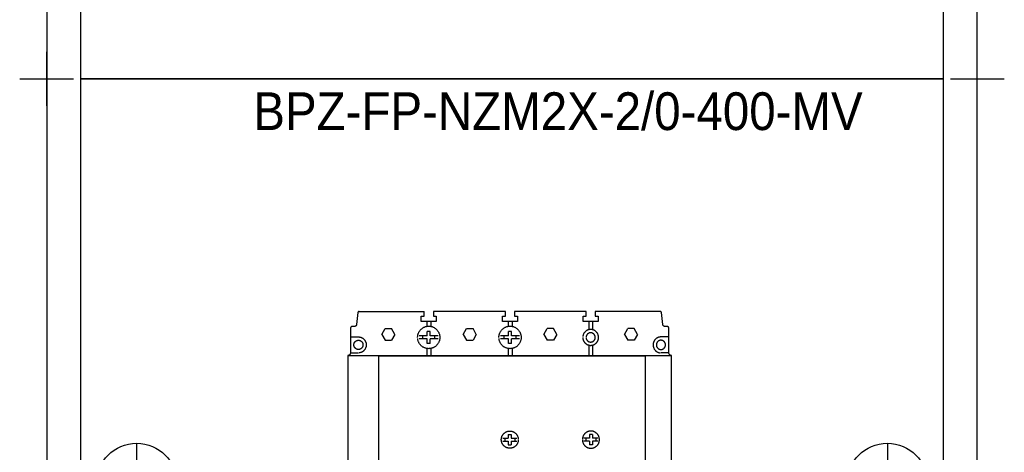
# Model space of a CAD drawing. Header units: millimetres. Extents: x 70863 to 97198, y -18528 to 3008.
# Tile 24 of 148: x 90930 to 91295, y -15794 to -15634. Entities that reach past the tile are written whole.
import ezdxf
from ezdxf.enums import TextEntityAlignment as Align

# ---------------------------------------------------------------- set-up
doc = ezdxf.new("R2010")
doc.units = ezdxf.units.MM
for name, color, linetype, lineweight in [('2DE_OBJ_EATON-Apparatus', 7, 'Continuous', 25), ('2DE_OBJ_EATON-Cabinet', 7, 'Continuous', 25), ('2DE_OBJ_EATON-Covers', 7, 'Continuous', 25), ('2DE_TXTMARK', 41, 'Continuous', 18), ('2DE_TXTNUM', 11, 'Continuous', 18), ('_ER-1', 6, 'Continuous', 25)]:
    doc.layers.add(name, color=color, linetype=linetype, lineweight=lineweight)
doc.layers.add('CP_DETAL_GRID', color=7, linetype='Continuous')
doc.styles.add('CP_ATTR', font='arial.ttf')
doc.styles.add('CP_ELATT', font='arial.ttf')

# ---------------------------------------------------------------- blocks, each defined once
blk = doc.blocks.new('2de_etn_prod_cac0051_odnnx')
for p, q in [((20.86, 164.87), (20.86, 134.87)), ((299.14, 164.87), (299.14, 134.87)), ((35.86, 149.87), (5.86, 149.87)), ((314.14, 149.87), (284.14, 149.87))]:
    blk.add_line(p, q)
blk.add_lwpolyline([(0, 300), (0, 0), (320, 0), (320, 300)], close=True)
for centre, radius in [((20.86, 149.87), 15), ((299.14, 149.87), 15), ((20.86, 149.87), 3), ((299.14, 149.87), 3)]:
    blk.add_circle(centre, radius)
at = {"linetype": 'ByBlock', "style": 'CP_ATTR', "flags": 9}
for tag in ['MARK3', 'FUNCTION', 'GROUP', 'NUMBER', 'WEIGHT', 'LINK', 'OTHER1', 'IP', 'OTHER2', 'POWER_LOSSES_CAB', 'POWER', 'VOLTAGE', 'CURRENT', 'CHARACTER', 'PRODUCER', 'ORDER-NO', 'PRODUCT-TYPE', 'MARK2', 'ARTICLE', 'NAME']:
    blk.add_attdef(tag, text='', height=0.00005, dxfattribs=at).set_placement((0, 0), align=Align.MIDDLE_LEFT)
at = {"layer": '2DE_TXTMARK', "linetype": 'ByBlock', "style": 'CP_ATTR', "width": 0.8, "flags": 8}
blk.add_attdef('MARK1', text='', height=14, dxfattribs=at).set_placement((290, 295), align=Align.TOP_RIGHT)
blk = doc.blocks.new('2de_etn_prod_3_0228_fn5du8x')
for p, q in [((3.7, 144.6), (3.21, 140.23)), ((3.71, 144.6), (3.7, 144.6)), ((4.15, 145), (28.28, 145)), ((27.21, 143.33), (28.28, 143.33)), ((27.21, 141.26), (27.21, 143.33)), ((28.28, 143.33), (28.28, 145)), ((58.42, 145), (31.7, 145)), ((31.7, 145), (31.7, 143.33)), ((31.7, 143.33), (32.77, 143.33)), ((32.77, 143.33), (32.77, 141.26)), ((57.36, 143.33), (58.42, 143.33)), ((57.36, 141.26), (57.36, 143.33)), ((58.42, 143.33), (58.42, 145)), ((61.84, 145), (61.84, 143.33)), ((88.32, 145), (61.84, 145)), ((61.84, 143.33), (62.91, 143.33)), ((62.91, 143.33), (62.91, 141.26)), ((87.25, 143.33), (88.32, 143.33)), ((87.25, 141.26), (87.25, 143.33)), ((88.32, 143.33), (88.32, 145)), ((91.73, 145), (91.73, 143.33)), ((115.85, 145), (91.73, 145)), ((91.73, 143.33), (92.8, 143.33)), ((92.8, 143.33), (92.8, 141.26)), ((115.86, 145), (115.82, 145)), ((116.79, 140.23), (116.3, 144.6)), ((0.97, 138.84), (0.97, 138.76)), ((0.97, 138.76), (0.97, 129.7)), ((2.42, 139.5), (1.69, 139.5)), ((32.77, 141.26), (27.21, 141.26)), ((29.26, 141.26), (29.26, 139.52)), ((30.72, 141.26), (30.72, 139.52)), ((62.91, 141.26), (57.36, 141.26)), ((59.41, 141.26), (59.41, 139.52)), ((60.86, 141.26), (60.86, 139.52)), ((92.8, 141.26), (87.25, 141.26)), ((89.3, 141.26), (89.3, 138.26)), ((90.75, 141.26), (90.75, 138.26)), ((116.8, 140.16), (116.79, 140.23)), ((118.31, 139.5), (117.58, 139.5)), ((118.38, 139.49), (118.31, 139.5)), ((119.03, 129.7), (119.03, 138.76)), ((0.97, 135.59), (3.93, 135.59)), ((12.59, 136.54), (13.8, 138.66)), ((12.59, 136.54), (13.8, 134.41)), ((13.8, 138.66), (16.22, 138.66)), ((17.43, 136.54), (16.22, 138.66)), ((17.43, 136.54), (16.22, 134.41)), ((29.44, 135.98), (26.45, 135.98)), ((27.77, 134.85), (27.77, 135.98)), ((29.44, 135.95), (29.44, 137.66)), ((30.55, 137.66), (29.44, 137.66)), ((30.55, 135.95), (30.55, 137.66)), ((33.53, 135.98), (30.55, 135.98)), ((32.21, 134.85), (32.21, 135.98)), ((42.78, 136.54), (43.99, 138.66)), ((42.78, 136.54), (43.99, 134.41)), ((43.99, 138.66), (46.42, 138.66)), ((47.63, 136.54), (46.42, 138.66)), ((47.63, 136.54), (46.42, 134.41)), ((59.58, 135.98), (56.59, 135.98)), ((57.91, 134.85), (57.91, 135.98)), ((59.58, 135.95), (59.58, 137.66)), ((60.69, 137.66), (59.58, 137.66)), ((60.69, 135.95), (60.69, 137.66)), ((63.67, 135.98), (60.69, 135.98)), ((62.35, 134.85), (62.35, 135.98)), ((72.66, 136.54), (73.87, 138.66)), ((72.66, 136.54), (73.87, 134.41)), ((76.29, 138.66), (73.87, 138.66)), ((77.5, 136.54), (76.29, 138.66)), ((77.5, 136.54), (76.29, 134.41)), ((102.57, 136.54), (103.78, 138.66)), ((102.57, 136.54), (103.78, 134.41)), ((106.2, 138.66), (103.78, 138.66)), ((107.41, 136.54), (106.2, 138.66)), ((107.41, 136.54), (106.2, 134.41)), ((119.03, 135.59), (116.07, 135.59)), ((13.8, 134.41), (16.22, 134.41)), ((29.44, 134.85), (26.45, 134.85)), ((29.44, 133.16), (29.44, 134.87)), ((30.55, 133.16), (29.44, 133.16)), ((30.55, 133.16), (30.55, 134.87)), ((33.53, 134.85), (30.55, 134.85)), ((43.99, 134.41), (46.42, 134.41)), ((59.58, 134.85), (56.59, 134.85)), ((59.58, 133.16), (59.58, 134.87)), ((60.69, 133.16), (59.58, 133.16)), ((60.69, 133.16), (60.69, 134.87)), ((63.67, 134.85), (60.69, 134.85)), ((76.29, 134.41), (73.87, 134.41)), ((89.3, 132.56), (89.3, 128.62)), ((90.75, 132.56), (90.75, 128.62)), ((106.2, 134.41), (103.78, 134.41)), ((0, 128.72), (0, 16.28)), ((0.1, 128.72), (0, 128.72)), ((120, 128.62), (0, 128.62)), ((0.97, 129.7), (3.93, 129.7)), ((29.26, 131.31), (29.26, 128.62)), ((30.72, 131.31), (30.72, 128.62)), ((59.41, 131.31), (59.41, 128.62)), ((60.86, 131.31), (60.86, 128.62)), ((119.03, 129.7), (116.07, 129.7)), ((119.04, 129.6), (119.03, 129.7)), ((120, 16.28), (120, 128.72)), ((59.49, 99.4), (59.49, 98.04)), ((59.49, 99.4), (60.6, 99.4)), ((60.6, 99.4), (60.6, 98.04)), ((89.55, 99.4), (89.55, 98.04)), ((90.66, 99.4), (89.55, 99.4)), ((90.66, 99.4), (90.66, 98.04)), ((57.44, 98.06), (59.49, 98.06)), ((57.5, 96.93), (59.49, 96.93)), ((58.17, 98.06), (58.17, 96.93)), ((59.49, 96.96), (59.49, 95.59)), ((59.49, 95.59), (60.6, 95.59)), ((60.6, 98.06), (62.65, 98.06)), ((60.6, 96.96), (60.6, 95.59)), ((60.6, 96.93), (62.65, 96.93)), ((61.93, 98.06), (61.93, 96.93)), ((89.55, 98.06), (87.5, 98.06)), ((89.55, 96.93), (87.5, 96.93)), ((88.23, 98.06), (88.23, 96.93)), ((89.55, 96.96), (89.55, 95.59)), ((90.66, 95.59), (89.55, 95.59)), ((92.71, 98.06), (90.66, 98.06)), ((90.66, 96.96), (90.66, 95.59)), ((92.66, 96.93), (90.66, 96.93)), ((91.99, 98.06), (91.99, 96.93))]:
    blk.add_line(p, q)
for points, knots in [([(4.18, 145), (4.17, 145), (4.14, 145), (4.1, 144.99), (4.06, 144.99), (4.03, 144.98), (3.99, 144.96), (3.96, 144.95), (3.92, 144.93), (3.89, 144.9), (3.86, 144.88), (3.84, 144.85), (3.81, 144.83), (3.79, 144.8), (3.77, 144.76), (3.75, 144.73), (3.73, 144.69), (3.72, 144.67), (3.72, 144.65), (3.72, 144.65), (3.72, 144.65), (3.72, 144.64), (3.71, 144.64), (3.71, 144.64), (3.71, 144.63), (3.71, 144.63), (3.71, 144.63), (3.71, 144.62), (3.71, 144.62), (3.71, 144.61), (3.71, 144.61), (3.71, 144.61), (3.71, 144.6), (3.71, 144.6)], [0, 0, 0, 0, 0.000563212, 0.001122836, 0.001668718, 0.002215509, 0.002753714, 0.003290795, 0.003823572, 0.004358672, 0.00487946, 0.005411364, 0.005938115, 0.006471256, 0.006997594, 0.007538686, 0.00807435, 0.00862363, 0.008672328, 0.008721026, 0.008769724, 0.008828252, 0.00887695, 0.008929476, 0.008978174, 0.009041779, 0.009090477, 0.009150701, 0.0091994, 0.009259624, 0.009308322, 0.009368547, 0.009421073, 0.009421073, 0.009421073, 0.009421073]), ([(116.3, 144.6), (116.3, 144.6), (116.3, 144.6), (116.29, 144.61), (116.29, 144.61), (116.29, 144.61), (116.29, 144.62), (116.29, 144.62), (116.29, 144.63), (116.29, 144.63), (116.29, 144.63), (116.29, 144.64), (116.29, 144.64), (116.29, 144.64), (116.29, 144.65), (116.28, 144.65), (116.28, 144.65), (116.28, 144.67), (116.27, 144.7), (116.25, 144.73), (116.24, 144.76), (116.21, 144.8), (116.19, 144.83), (116.17, 144.85), (116.14, 144.88), (116.11, 144.9), (116.08, 144.93), (116.04, 144.95), (116.01, 144.96), (115.97, 144.98), (115.94, 144.99), (115.9, 144.99), (115.87, 145), (115.86, 145)], [0, 0, 0, 0, 0.000059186, 0.000111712, 0.000171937, 0.000220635, 0.00028086, 0.000329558, 0.000389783, 0.000438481, 0.000498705, 0.000547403, 0.00059993, 0.000648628, 0.000704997, 0.000753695, 0.000802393, 0.000855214, 0.001401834, 0.001939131, 0.002476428, 0.003009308, 0.003542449, 0.004071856, 0.00460376, 0.005133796, 0.005665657, 0.006201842, 0.006738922, 0.007280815, 0.007823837, 0.008373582, 0.008933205, 0.008933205, 0.008933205, 0.008933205]), ([(1.69, 139.5), (1.67, 139.5), (1.62, 139.49), (1.55, 139.48), (1.48, 139.47), (1.41, 139.44), (1.35, 139.41), (1.29, 139.37), (1.23, 139.33), (1.18, 139.28), (1.13, 139.23), (1.09, 139.17), (1.06, 139.11), (1.02, 139.05), (1, 138.98), (0.98, 138.91), (0.98, 138.86), (0.97, 138.84)], [0, 0, 0, 0, 0.00104063, 0.00207181, 0.00308302, 0.00408941, 0.00507726, 0.00606642, 0.00705382, 0.00804323, 0.00902127, 0.01000867, 0.01099447, 0.01199283, 0.01299048, 0.01400647, 0.01503376, 0.01503376, 0.01503376, 0.01503376]), ([(3.21, 140.23), (3.21, 140.21), (3.2, 140.16), (3.19, 140.08), (3.18, 140.01), (3.15, 139.94), (3.12, 139.88), (3.08, 139.82), (3.04, 139.76), (3, 139.71), (2.94, 139.66), (2.89, 139.62), (2.83, 139.58), (2.76, 139.55), (2.7, 139.53), (2.63, 139.51), (2.55, 139.5), (2.5, 139.49), (2.48, 139.49), (2.47, 139.49), (2.47, 139.49), (2.47, 139.49), (2.46, 139.5), (2.46, 139.49), (2.45, 139.5), (2.45, 139.49), (2.45, 139.5), (2.44, 139.5), (2.44, 139.5), (2.44, 139.5), (2.43, 139.5), (2.43, 139.5), (2.43, 139.5), (2.42, 139.5)], [0, 0, 0, 0, 0.00104063, 0.00207181, 0.00308302, 0.00408941, 0.0050808, 0.00606996, 0.00705737, 0.00804678, 0.00901951, 0.01000691, 0.01099607, 0.01199444, 0.01299209, 0.01401189, 0.01504307, 0.01609591, 0.01614381, 0.01620286, 0.01625011, 0.01630916, 0.01635657, 0.01641563, 0.01646287, 0.01652192, 0.01657062, 0.01662574, 0.01667298, 0.01673204, 0.01677945, 0.0168385, 0.01688575, 0.01688575, 0.01688575, 0.01688575]), ([(25.87, 135.41), (25.88, 135.56), (25.89, 135.84), (25.95, 136.25), (26.05, 136.65), (26.19, 137.04), (26.37, 137.4), (26.57, 137.75), (26.81, 138.07), (27.08, 138.37), (27.37, 138.64), (27.69, 138.88), (28.03, 139.09), (28.39, 139.26), (28.77, 139.41), (29.16, 139.51), (29.57, 139.57), (29.99, 139.59), (30.41, 139.57), (30.82, 139.51), (31.22, 139.41), (31.59, 139.26), (31.96, 139.09), (32.3, 138.88), (32.61, 138.64), (32.91, 138.37), (33.17, 138.07), (33.41, 137.75), (33.62, 137.4), (33.79, 137.04), (33.93, 136.65), (34.03, 136.25), (34.09, 135.84), (34.11, 135.41), (34.09, 134.99), (34.03, 134.57), (33.93, 134.17), (33.79, 133.79), (33.62, 133.42), (33.41, 133.08), (33.17, 132.76), (32.91, 132.46), (32.61, 132.19), (32.3, 131.95), (31.95, 131.74), (31.59, 131.56), (31.22, 131.42), (30.82, 131.32), (30.41, 131.26), (29.99, 131.23), (29.57, 131.26), (29.16, 131.32), (28.77, 131.42), (28.39, 131.56), (28.03, 131.74), (27.69, 131.95), (27.37, 132.19), (27.08, 132.46), (26.81, 132.76), (26.57, 133.08), (26.37, 133.42), (26.19, 133.79), (26.05, 134.17), (25.95, 134.57), (25.91, 134.85), (25.9, 134.99)], [0, 0, 0, 0, 0.0059447, 0.0117795, 0.0175279, 0.0232023, 0.0288406, 0.0344407, 0.0400234, 0.0455865, 0.0511633, 0.0567413, 0.0623455, 0.0679732, 0.0736554, 0.0793981, 0.0852328, 0.0911732, 0.0971176, 0.1029484, 0.1086949, 0.1143734, 0.1200082, 0.1256124, 0.1311904, 0.1367614, 0.1423324, 0.1479104, 0.1535146, 0.1591494, 0.1648279, 0.1705744, 0.1764091, 0.1823535, 0.188286, 0.1941208, 0.1998634, 0.2055456, 0.2111734, 0.2167776, 0.2223556, 0.2279353, 0.2334983, 0.239081, 0.2446811, 0.2503194, 0.2559952, 0.2617436, 0.2675745, 0.2735192, 0.27946, 0.2852948, 0.2910394, 0.2967189, 0.3023501, 0.3079502, 0.3135328, 0.3191017, 0.3246735, 0.3302562, 0.3358563, 0.3414875, 0.3471656, 0.3529103, 0.358745, 0.358745, 0.358745, 0.358745]), ([(56.02, 135.41), (56.02, 135.56), (56.03, 135.84), (56.09, 136.25), (56.2, 136.65), (56.33, 137.04), (56.51, 137.4), (56.71, 137.75), (56.95, 138.07), (57.22, 138.37), (57.51, 138.64), (57.83, 138.88), (58.17, 139.09), (58.53, 139.26), (58.91, 139.41), (59.3, 139.51), (59.71, 139.57), (60.13, 139.59), (60.55, 139.57), (60.96, 139.51), (61.36, 139.41), (61.74, 139.26), (62.1, 139.09), (62.44, 138.88), (62.76, 138.64), (63.05, 138.37), (63.31, 138.07), (63.55, 137.75), (63.76, 137.4), (63.93, 137.04), (64.07, 136.65), (64.17, 136.25), (64.24, 135.84), (64.26, 135.41), (64.24, 134.99), (64.17, 134.57), (64.07, 134.17), (63.93, 133.79), (63.76, 133.42), (63.55, 133.08), (63.31, 132.76), (63.05, 132.46), (62.75, 132.19), (62.44, 131.95), (62.1, 131.74), (61.74, 131.56), (61.36, 131.42), (60.96, 131.32), (60.55, 131.26), (60.13, 131.23), (59.71, 131.26), (59.3, 131.32), (58.91, 131.42), (58.53, 131.56), (58.17, 131.74), (57.83, 131.95), (57.51, 132.19), (57.22, 132.46), (56.95, 132.76), (56.71, 133.08), (56.51, 133.42), (56.33, 133.79), (56.2, 134.17), (56.09, 134.57), (56.06, 134.85), (56.04, 134.99)], [0, 0, 0, 0, 0.0059447, 0.0117795, 0.0175279, 0.0232037, 0.028842, 0.0344421, 0.0400248, 0.0455878, 0.0511676, 0.0567455, 0.0623497, 0.0679775, 0.0736597, 0.0794023, 0.0852371, 0.0911696, 0.097114, 0.1029448, 0.1086913, 0.1143698, 0.1200046, 0.1256088, 0.1311868, 0.1367578, 0.1423288, 0.1479068, 0.153511, 0.1591458, 0.1648243, 0.1705708, 0.1764055, 0.1823499, 0.1882824, 0.1941172, 0.1998598, 0.205542, 0.2111698, 0.216774, 0.222352, 0.2279317, 0.2334947, 0.2390774, 0.2446775, 0.2503158, 0.2559916, 0.26174, 0.2675709, 0.2735156, 0.2794486, 0.2852833, 0.2910279, 0.2967074, 0.3023386, 0.3079387, 0.3135214, 0.3190932, 0.324665, 0.3302477, 0.3358478, 0.341479, 0.3471584, 0.3529031, 0.3587378, 0.3587378, 0.3587378, 0.3587378]), ([(117.58, 139.5), (117.58, 139.5), (117.58, 139.5), (117.57, 139.5), (117.57, 139.5), (117.57, 139.5), (117.56, 139.5), (117.56, 139.5), (117.55, 139.5), (117.55, 139.49), (117.55, 139.5), (117.54, 139.49), (117.54, 139.5), (117.53, 139.49), (117.53, 139.49), (117.53, 139.49), (117.52, 139.49), (117.5, 139.49), (117.45, 139.5), (117.37, 139.51), (117.3, 139.53), (117.24, 139.55), (117.17, 139.58), (117.11, 139.62), (117.06, 139.66), (117, 139.71), (116.96, 139.76), (116.92, 139.82), (116.88, 139.88), (116.85, 139.94), (116.82, 140.01), (116.81, 140.08), (116.8, 140.13), (116.8, 140.16)], [0, 0, 0, 0, 0.00004724, 0.00010236, 0.00014961, 0.00020879, 0.00025604, 0.00031509, 0.00036234, 0.00042256, 0.0004698, 0.00052886, 0.0005761, 0.00063529, 0.00068253, 0.00074159, 0.00079277, 0.00085235, 0.00189339, 0.00292457, 0.00393675, 0.0049418, 0.00593663, 0.00692579, 0.00791319, 0.0088947, 0.00987621, 0.01086361, 0.01185277, 0.0128476, 0.01385265, 0.01486483, 0.01589601, 0.01589601, 0.01589601, 0.01589601]), ([(119.03, 138.76), (119.03, 138.79), (119.03, 138.84), (119.02, 138.91), (119, 138.98), (118.98, 139.05), (118.95, 139.11), (118.91, 139.17), (118.87, 139.23), (118.82, 139.28), (118.77, 139.33), (118.71, 139.37), (118.65, 139.41), (118.59, 139.44), (118.52, 139.47), (118.45, 139.48), (118.4, 139.49), (118.38, 139.49)], [0, 0, 0, 0, 0.00105243, 0.00207971, 0.00309474, 0.00409512, 0.00509006, 0.0060779, 0.00706531, 0.00804601, 0.00902961, 0.01001701, 0.01100281, 0.01199775, 0.01299676, 0.01401178, 0.01504296, 0.01504296, 0.01504296, 0.01504296]), ([(3.93, 135.59), (4.03, 135.58), (4.22, 135.58), (4.51, 135.53), (4.79, 135.46), (5.06, 135.36), (5.32, 135.24), (5.56, 135.09), (5.78, 134.92), (5.99, 134.73), (6.17, 134.52), (6.34, 134.29), (6.49, 134.05), (6.61, 133.79), (6.71, 133.52), (6.78, 133.24), (6.82, 132.94), (6.84, 132.64), (6.82, 132.34), (6.78, 132.05), (6.71, 131.77), (6.61, 131.5), (6.49, 131.24), (6.34, 130.99), (6.17, 130.77), (5.99, 130.56), (5.78, 130.37), (5.56, 130.2), (5.32, 130.05), (5.06, 129.93), (4.79, 129.83), (4.51, 129.75), (4.32, 129.73), (4.23, 129.71)], [0, 0, 0, 0, 0.0041981, 0.0083156, 0.012372, 0.0163777, 0.0203556, 0.0243096, 0.0282474, 0.0321767, 0.0361061, 0.0400439, 0.0439979, 0.0479758, 0.0519815, 0.0560379, 0.0601554, 0.0643535, 0.0685398, 0.0726573, 0.0767137, 0.0807268, 0.0847012, 0.0886585, 0.0925963, 0.0965344, 0.1004584, 0.1043986, 0.1083505, 0.1123318, 0.1163349, 0.1203932, 0.1245107, 0.1245107, 0.1245107, 0.1245107]), ([(87.12, 135.41), (87.12, 135.31), (87.13, 135.11), (87.17, 134.82), (87.25, 134.54), (87.34, 134.27), (87.47, 134.01), (87.61, 133.77), (87.78, 133.54), (87.97, 133.33), (88.17, 133.14), (88.4, 132.97), (88.64, 132.82), (88.89, 132.7), (89.16, 132.6), (89.44, 132.52), (89.73, 132.48), (90.02, 132.46), (90.32, 132.48), (90.61, 132.52), (90.89, 132.6), (91.16, 132.7), (91.41, 132.82), (91.65, 132.97), (91.87, 133.14), (92.08, 133.33), (92.27, 133.54), (92.44, 133.77), (92.58, 134.01), (92.71, 134.27), (92.8, 134.54), (92.88, 134.82), (92.92, 135.11), (92.93, 135.41), (92.92, 135.71), (92.87, 136.01), (92.8, 136.29), (92.7, 136.56), (92.58, 136.82), (92.44, 137.06), (92.27, 137.29), (92.08, 137.5), (91.87, 137.69), (91.65, 137.86), (91.41, 138.01), (91.16, 138.13), (90.89, 138.23), (90.61, 138.3), (90.32, 138.35), (90.02, 138.36), (89.73, 138.35), (89.44, 138.3), (89.16, 138.23), (88.89, 138.13), (88.64, 138.01), (88.4, 137.86), (88.17, 137.69), (87.97, 137.5), (87.78, 137.29), (87.61, 137.06), (87.46, 136.82), (87.34, 136.56), (87.25, 136.29), (87.17, 136.01), (87.15, 135.81), (87.13, 135.71)], [0, 0, 0, 0, 0.0041867, 0.0083042, 0.0123549, 0.0163653, 0.0203343, 0.0242896, 0.0282298, 0.0321626, 0.0360953, 0.0400355, 0.0439908, 0.0479669, 0.0519773, 0.0560356, 0.0601531, 0.0643398, 0.0685383, 0.0726559, 0.0767142, 0.0807172, 0.0846968, 0.0886488, 0.0925889, 0.096513, 0.100451, 0.1043888, 0.1083462, 0.1123134, 0.1163266, 0.1203753, 0.1244928, 0.1286791, 0.1328772, 0.1369947, 0.1410549, 0.1450643, 0.1490423, 0.1529963, 0.1569341, 0.1608634, 0.16479, 0.1687278, 0.1726798, 0.1766577, 0.1806635, 0.1847198, 0.1888373, 0.1930354, 0.1972217, 0.2013393, 0.2053956, 0.2094087, 0.2133831, 0.2173384, 0.2212762, 0.2252116, 0.2291356, 0.2330758, 0.2370277, 0.2410074, 0.2450141, 0.2490762, 0.2531937, 0.2531937, 0.2531937, 0.2531937]), ([(88.33, 135.41), (88.33, 135.35), (88.33, 135.24), (88.36, 135.07), (88.4, 134.9), (88.46, 134.74), (88.53, 134.59), (88.62, 134.45), (88.71, 134.32), (88.82, 134.2), (88.94, 134.09), (89.08, 133.99), (89.22, 133.9), (89.36, 133.83), (89.52, 133.77), (89.68, 133.73), (89.85, 133.7), (90.02, 133.69), (90.2, 133.7), (90.37, 133.73), (90.53, 133.77), (90.68, 133.83), (90.83, 133.9), (90.97, 133.99), (91.1, 134.09), (91.22, 134.2), (91.33, 134.32), (91.43, 134.45), (91.52, 134.59), (91.59, 134.74), (91.65, 134.9), (91.69, 135.07), (91.71, 135.24), (91.72, 135.41), (91.71, 135.59), (91.69, 135.76), (91.65, 135.92), (91.59, 136.08), (91.52, 136.23), (91.43, 136.38), (91.33, 136.51), (91.22, 136.63), (91.1, 136.74), (90.97, 136.84), (90.83, 136.93), (90.68, 137), (90.53, 137.06), (90.37, 137.1), (90.2, 137.13), (90.02, 137.13), (89.85, 137.13), (89.68, 137.1), (89.52, 137.06), (89.36, 137), (89.22, 136.93), (89.08, 136.84), (88.94, 136.74), (88.82, 136.63), (88.71, 136.51), (88.62, 136.38), (88.53, 136.23), (88.46, 136.08), (88.4, 135.92), (88.36, 135.76), (88.35, 135.65), (88.34, 135.59)], [0, 0, 0, 0, 0.0024403, 0.0048417, 0.0072042, 0.0095432, 0.0118622, 0.0141673, 0.0164681, 0.0187595, 0.0210508, 0.0233484, 0.0256556, 0.0279746, 0.0303173, 0.0326797, 0.0350812, 0.0375254, 0.0399775, 0.042379, 0.0447452, 0.0470805, 0.0494031, 0.0517069, 0.0540077, 0.0562932, 0.0585924, 0.0608932, 0.0632024, 0.0655163, 0.0678567, 0.0702181, 0.0726196, 0.0750595, 0.0775151, 0.0799166, 0.0822818, 0.0846185, 0.0869395, 0.0892453, 0.0915461, 0.0938396, 0.096133, 0.0984315, 0.1007373, 0.1030547, 0.1053914, 0.1077567, 0.1101582, 0.1126098, 0.1150536, 0.1174551, 0.1198165, 0.1221606, 0.1244745, 0.1267837, 0.129079, 0.1313783, 0.1336638, 0.1359645, 0.1382663, 0.1405924, 0.1429277, 0.145294, 0.1476954, 0.1476954, 0.1476954, 0.1476954]), ([(116.07, 135.59), (115.97, 135.58), (115.78, 135.58), (115.49, 135.53), (115.21, 135.46), (114.94, 135.36), (114.68, 135.24), (114.44, 135.09), (114.22, 134.92), (114.01, 134.73), (113.83, 134.52), (113.66, 134.29), (113.51, 134.05), (113.39, 133.79), (113.29, 133.52), (113.22, 133.24), (113.18, 132.94), (113.16, 132.64), (113.18, 132.34), (113.22, 132.05), (113.29, 131.77), (113.39, 131.5), (113.51, 131.24), (113.66, 130.99), (113.83, 130.77), (114.01, 130.56), (114.22, 130.37), (114.44, 130.2), (114.69, 130.05), (114.94, 129.92), (115.21, 129.83), (115.49, 129.75), (115.68, 129.73), (115.77, 129.71)], [0, 0, 0, 0, 0.0041863, 0.0083038, 0.0123564, 0.0163695, 0.0203439, 0.0243012, 0.028239, 0.0321771, 0.0361011, 0.0400412, 0.0439932, 0.0479762, 0.0519793, 0.0560376, 0.0601551, 0.0643536, 0.0685403, 0.0726578, 0.0767161, 0.0807266, 0.0847061, 0.0886614, 0.0926016, 0.0965343, 0.1004671, 0.1044072, 0.1083625, 0.1123403, 0.1163508, 0.1204052, 0.1245228, 0.1245228, 0.1245228, 0.1245228]), ([(5.62, 132.64), (5.62, 132.58), (5.62, 132.47), (5.59, 132.3), (5.55, 132.13), (5.49, 131.97), (5.42, 131.82), (5.34, 131.68), (5.24, 131.55), (5.13, 131.43), (5.01, 131.32), (4.88, 131.22), (4.74, 131.13), (4.59, 131.06), (4.43, 131), (4.27, 130.96), (4.1, 130.93), (3.93, 130.92), (3.76, 130.93), (3.59, 130.96), (3.42, 131), (3.27, 131.06), (3.12, 131.13), (2.98, 131.22), (2.85, 131.32), (2.73, 131.43), (2.62, 131.55), (2.52, 131.68), (2.44, 131.82), (2.36, 131.97), (2.31, 132.13), (2.27, 132.3), (2.24, 132.47), (2.23, 132.64), (2.24, 132.82), (2.27, 132.99), (2.31, 133.15), (2.36, 133.31), (2.44, 133.46), (2.52, 133.61), (2.62, 133.74), (2.73, 133.86), (2.85, 133.97), (2.98, 134.07), (3.12, 134.16), (3.27, 134.23), (3.42, 134.29), (3.59, 134.33), (3.76, 134.36), (3.93, 134.36), (4.1, 134.36), (4.27, 134.33), (4.43, 134.29), (4.59, 134.23), (4.74, 134.16), (4.88, 134.07), (5.01, 133.97), (5.13, 133.86), (5.24, 133.74), (5.34, 133.61), (5.42, 133.46), (5.49, 133.31), (5.55, 133.15), (5.59, 132.99), (5.61, 132.88), (5.62, 132.82)], [0, 0, 0, 0, 0.0024438, 0.0048459, 0.0072073, 0.0095514, 0.0118653, 0.0141745, 0.0164721, 0.0187714, 0.0210569, 0.0233577, 0.0256594, 0.027982, 0.0303173, 0.0326835, 0.035085, 0.0375371, 0.0399813, 0.0423828, 0.0447452, 0.0470879, 0.0494069, 0.051712, 0.0540097, 0.056301, 0.0585924, 0.06089, 0.0631951, 0.0655141, 0.0678569, 0.0702193, 0.0726208, 0.0750649, 0.077517, 0.0799185, 0.0822847, 0.0846201, 0.0869426, 0.0892444, 0.0915451, 0.0938306, 0.0961299, 0.0984252, 0.1007344, 0.1030483, 0.1053924, 0.1077538, 0.1101559, 0.1125997, 0.1150513, 0.1174534, 0.1198187, 0.1221554, 0.1244728, 0.1267786, 0.1290771, 0.1313705, 0.133664, 0.1359648, 0.1382706, 0.140588, 0.1429247, 0.14529, 0.1476921, 0.1476921, 0.1476921, 0.1476921]), ([(114.38, 132.64), (114.38, 132.58), (114.38, 132.47), (114.41, 132.3), (114.45, 132.13), (114.51, 131.97), (114.58, 131.82), (114.66, 131.68), (114.76, 131.55), (114.87, 131.43), (114.99, 131.32), (115.12, 131.22), (115.26, 131.13), (115.41, 131.06), (115.57, 131), (115.73, 130.96), (115.9, 130.93), (116.07, 130.92), (116.24, 130.93), (116.41, 130.96), (116.58, 131), (116.73, 131.06), (116.88, 131.13), (117.02, 131.22), (117.15, 131.32), (117.27, 131.43), (117.38, 131.55), (117.48, 131.68), (117.56, 131.82), (117.63, 131.97), (117.69, 132.13), (117.73, 132.3), (117.76, 132.47), (117.77, 132.64), (117.76, 132.82), (117.73, 132.99), (117.69, 133.15), (117.63, 133.31), (117.56, 133.46), (117.48, 133.61), (117.38, 133.74), (117.27, 133.86), (117.15, 133.97), (117.02, 134.07), (116.88, 134.16), (116.73, 134.23), (116.58, 134.29), (116.41, 134.33), (116.24, 134.36), (116.07, 134.36), (115.9, 134.36), (115.73, 134.33), (115.57, 134.29), (115.41, 134.23), (115.26, 134.16), (115.12, 134.07), (114.99, 133.97), (114.87, 133.86), (114.76, 133.74), (114.66, 133.61), (114.58, 133.46), (114.51, 133.31), (114.45, 133.15), (114.41, 132.99), (114.39, 132.88), (114.39, 132.82)], [0, 0, 0, 0, 0.0024442, 0.0048457, 0.0072081, 0.0095508, 0.0118698, 0.014175, 0.0164726, 0.0187639, 0.0210553, 0.0233529, 0.025658, 0.027977, 0.0303198, 0.0326822, 0.0350837, 0.0375279, 0.0399799, 0.0423814, 0.0447476, 0.047083, 0.0494055, 0.0517073, 0.0540081, 0.0562936, 0.0585928, 0.0608881, 0.0631973, 0.0655112, 0.0678553, 0.0702167, 0.0726188, 0.0750626, 0.0775143, 0.0799163, 0.0822816, 0.0846183, 0.0869357, 0.0892415, 0.09154, 0.0938334, 0.0961269, 0.0984253, 0.1007312, 0.1030486, 0.1053853, 0.1077505, 0.1101526, 0.1126043, 0.1150481, 0.1174502, 0.1198116, 0.1221557, 0.1244696, 0.1267788, 0.129074, 0.1313733, 0.1336588, 0.1359596, 0.1382614, 0.1405839, 0.1429192, 0.1452855, 0.147687, 0.147687, 0.147687, 0.147687]), ([(0.97, 129.7), (0.97, 129.66), (0.97, 129.6), (0.95, 129.5), (0.93, 129.41), (0.89, 129.32), (0.85, 129.23), (0.8, 129.15), (0.75, 129.07), (0.69, 129), (0.62, 128.94), (0.54, 128.88), (0.46, 128.83), (0.38, 128.79), (0.29, 128.76), (0.2, 128.74), (0.13, 128.73), (0.1, 128.72)], [0, 0, 0, 0, 0.00139137, 0.00276169, 0.00411093, 0.00544864, 0.00676587, 0.00808927, 0.0094003, 0.01071572, 0.01202002, 0.01333341, 0.014646, 0.01597898, 0.01731164, 0.01866568, 0.02003539, 0.02003539, 0.02003539, 0.02003539]), ([(120, 128.72), (119.97, 128.72), (119.9, 128.72), (119.81, 128.74), (119.71, 128.76), (119.62, 128.79), (119.54, 128.83), (119.46, 128.88), (119.38, 128.94), (119.31, 129), (119.25, 129.07), (119.2, 129.15), (119.15, 129.23), (119.11, 129.32), (119.07, 129.41), (119.05, 129.5), (119.04, 129.57), (119.04, 129.6)], [0, 0, 0, 0, 0.00139178, 0.00276539, 0.00411561, 0.00545198, 0.00677432, 0.00809365, 0.00940704, 0.01071717, 0.0120273, 0.01334068, 0.01466001, 0.01598236, 0.01731872, 0.01866895, 0.02003867, 0.02003867, 0.02003867, 0.02003867]), ([(63.19, 97.5), (63.19, 97.39), (63.19, 97.17), (63.14, 96.85), (63.06, 96.55), (62.95, 96.25), (62.82, 95.97), (62.66, 95.71), (62.48, 95.47), (62.28, 95.24), (62.05, 95.03), (61.81, 94.85), (61.55, 94.69), (61.27, 94.55), (60.98, 94.45), (60.68, 94.37), (60.37, 94.32), (60.05, 94.3), (59.73, 94.32), (59.41, 94.37), (59.11, 94.45), (58.82, 94.55), (58.55, 94.69), (58.29, 94.85), (58.04, 95.03), (57.82, 95.24), (57.62, 95.47), (57.43, 95.71), (57.28, 95.98), (57.14, 96.25), (57.04, 96.55), (56.96, 96.85), (56.91, 97.17), (56.89, 97.5), (56.91, 97.82), (56.96, 98.14), (57.04, 98.45), (57.14, 98.74), (57.28, 99.02), (57.43, 99.28), (57.62, 99.53), (57.82, 99.76), (58.04, 99.96), (58.29, 100.15), (58.55, 100.31), (58.82, 100.44), (59.11, 100.55), (59.41, 100.63), (59.73, 100.68), (60.05, 100.69), (60.37, 100.68), (60.68, 100.63), (60.98, 100.55), (61.27, 100.44), (61.55, 100.31), (61.81, 100.15), (62.05, 99.96), (62.28, 99.76), (62.48, 99.53), (62.66, 99.28), (62.82, 99.02), (62.95, 98.74), (63.06, 98.45), (63.14, 98.14), (63.17, 97.93), (63.18, 97.82)], [0, 0, 0, 0, 0.004537, 0.0089976, 0.0133872, 0.0177316, 0.02203, 0.0263196, 0.0305857, 0.03485, 0.0391032, 0.0433725, 0.0476533, 0.0519674, 0.0563105, 0.0607049, 0.0651655, 0.0697186, 0.0742561, 0.0787166, 0.0831072, 0.087454, 0.0917575, 0.096045, 0.1003111, 0.1045702, 0.1088292, 0.1130954, 0.1173808, 0.1216843, 0.1260274, 0.130418, 0.1348785, 0.139416, 0.1439652, 0.1484258, 0.1528202, 0.1571596, 0.1614737, 0.1657524, 0.1700186, 0.1742718, 0.1785361, 0.1828022, 0.1870918, 0.1913901, 0.1957383, 0.2001279, 0.2045884, 0.2091255, 0.2136783, 0.2181388, 0.2225322, 0.2268767, 0.2311857, 0.2354685, 0.2397378, 0.2439963, 0.2482548, 0.2525209, 0.2568038, 0.2611128, 0.2654535, 0.2698469, 0.2743075, 0.2743075, 0.2743075, 0.2743075]), ([(86.96, 97.5), (86.97, 97.39), (86.97, 97.17), (87.02, 96.85), (87.1, 96.55), (87.2, 96.25), (87.34, 95.98), (87.5, 95.71), (87.68, 95.47), (87.88, 95.24), (88.1, 95.03), (88.35, 94.85), (88.61, 94.69), (88.88, 94.55), (89.17, 94.45), (89.48, 94.37), (89.79, 94.32), (90.11, 94.3), (90.43, 94.32), (90.74, 94.37), (91.05, 94.45), (91.34, 94.55), (91.61, 94.69), (91.87, 94.85), (92.11, 95.03), (92.34, 95.24), (92.54, 95.47), (92.72, 95.71), (92.88, 95.97), (93.01, 96.25), (93.12, 96.55), (93.2, 96.85), (93.25, 97.17), (93.26, 97.5), (93.25, 97.82), (93.2, 98.14), (93.12, 98.45), (93.01, 98.74), (92.88, 99.02), (92.72, 99.28), (92.54, 99.53), (92.34, 99.76), (92.11, 99.96), (91.87, 100.15), (91.61, 100.31), (91.33, 100.44), (91.05, 100.55), (90.74, 100.63), (90.43, 100.68), (90.11, 100.69), (89.79, 100.68), (89.48, 100.63), (89.17, 100.55), (88.88, 100.44), (88.61, 100.31), (88.35, 100.15), (88.1, 99.96), (87.88, 99.76), (87.68, 99.53), (87.5, 99.28), (87.34, 99.02), (87.2, 98.74), (87.1, 98.45), (87.02, 98.14), (86.99, 97.93), (86.98, 97.82)], [0, 0, 0, 0, 0.0045374, 0.008998, 0.0133886, 0.0177317, 0.0220352, 0.0263206, 0.0305868, 0.0348458, 0.0391048, 0.043371, 0.0476585, 0.051962, 0.0563088, 0.0606994, 0.0651599, 0.0696973, 0.0742466, 0.0787032, 0.0830976, 0.087437, 0.0917512, 0.0960319, 0.1002981, 0.1045513, 0.1088156, 0.1130817, 0.1173713, 0.1216697, 0.1260141, 0.1304037, 0.1348643, 0.1394013, 0.1439502, 0.1484107, 0.1528041, 0.1571449, 0.1614539, 0.1657367, 0.1700029, 0.1742613, 0.1785198, 0.182786, 0.1870688, 0.1913778, 0.1957186, 0.200112, 0.2045686, 0.2091175, 0.2136545, 0.2181151, 0.2225047, 0.2268528, 0.2311512, 0.2354407, 0.2397069, 0.2439712, 0.2482244, 0.2524906, 0.2567693, 0.2610834, 0.2654228, 0.2698172, 0.2742778, 0.2742778, 0.2742778, 0.2742778])]:
    blk.add_open_spline(points, degree=3, knots=knots)
at = {"linetype": 'ByBlock', "style": 'CP_ATTR', "flags": 9}
for tag, p in [('NAME', (0, 16.28)), ('ARTICLE', (0, 16.28)), ('MARK2', (0, 16.28)), ('PRODUCT-TYPE', (0, 16.28)), ('ORDER-NO', (0, 16.28)), ('PRODUCER', (0, 16.28)), ('CHARACTER', (0, 16.28)), ('CURRENT', (0, 16.28)), ('VOLTAGE', (0, 16.28)), ('POWER', (0, 16.28)), ('POWER_LOSSES', (0, 16.28)), ('NUMBER_OF_POLES', (0, 16.28)), ('IP', (0, 16.28)), ('TEXT_01', (0, 16.28)), ('LINK', (0, 16.28)), ('OTHER', (0, 16.28)), ('NUMBER', (0, 16.28)), ('GROUP', (0, 16.28)), ('FUNCTION', (0, 16.28)), ('MARK3', (0, 16.28)), ('MARK8', (0, 0)), ('MARK7', (0, 0)), ('MARK6', (0, 0)), ('MARK5', (0, 0)), ('MARK4', (0, 0)), ('TEXT_03', (0, 0)), ('TEXT_02', (0, 0))]:
    blk.add_attdef(tag, text='', height=0.00005, dxfattribs=at).set_placement(p, align=Align.MIDDLE_LEFT)
at = {"layer": '2DE_TXTMARK', "linetype": 'ByBlock', "style": 'CP_ATTR', "width": 0.8, "flags": 8}
blk.add_attdef('MARK1', text='', height=7, dxfattribs=at).set_placement((59.89, 162.3), align=Align.CENTER)
at = {"layer": '2DE_TXTNUM', "style": 'CP_ELATT', "width": 0.8}
blk.add_attdef('TAG', text='', height=7, dxfattribs=at).set_placement((59.89, 149), align=Align.CENTER)

msp = doc.modelspace()

# ---------------------------------------------------------------- linework, layer by layer
at = {"layer": '2DE_OBJ_EATON-Cabinet'}
msp.add_lwpolyline([(90939.84, -17305.581), (91284.84, -17305.581), (91284.84, -15355.581), (90939.84, -15355.581)], close=True, dxfattribs=at)
at = {"layer": '_ER-1', "color": 0}
for p, q in [((91062.947, -15759.74, 0.042), (91062.947, -15758.268, 0.042)), ((91062.947, -15758.268, 0.042), (91161.733, -15758.268, 0.042)), ((91062.947, -15852.893, 0.042), (91062.947, -15758.268, 0.042)), ((91161.733, -15758.268, 0.042), (91161.733, -15852.893, 0.042))]:
    msp.add_line(p, q, dxfattribs=at)
at = {"layer": 'CP_DETAL_GRID'}
for p, q in [((90939.84, -15665.581), (90939.84, -15645.581)), ((91284.84, -15665.581), (91284.84, -15645.581)), ((90929.84, -15655.581), (90949.84, -15655.581)), ((91274.84, -15655.581), (91294.84, -15655.581))]:
    msp.add_line(p, q, dxfattribs=at)

# ---------------------------------------------------------------- block references
at = {"layer": '2DE_OBJ_EATON-Apparatus'}
msp.add_blockref('2de_etn_prod_3_0228_fn5du8x', (91051.481, -15886.886), dxfattribs=at)
at = {"layer": '2DE_OBJ_EATON-Covers'}
ref = msp.add_blockref('2de_etn_prod_cac0051_odnnx', (90952.34, -15655.581), dxfattribs=at)
ref.add_attrib('MARK1', 'BPZ-FP-400/300-BL', dxfattribs={"layer": '2DE_TXTMARK', "linetype": 'ByBlock', "height": 14, "style": 'CP_ATTR', "width": 0.9, "flags": 8}).set_placement((91242.34, -15360.581), align=Align.TOP_RIGHT)
ref = msp.add_blockref('2de_etn_prod_cac0051_odnnx', (90952.34, -15955.581), dxfattribs=at)
ref.add_attrib('MARK1', 'BPZ-FP-NZM2X-2/0-400-MV', dxfattribs={"layer": '2DE_TXTMARK', "linetype": 'ByBlock', "height": 14, "style": 'CP_ATTR', "width": 0.9, "flags": 8}).set_placement((91242.34, -15660.581), align=Align.TOP_RIGHT)

doc.saveas('drawing.dxf')
